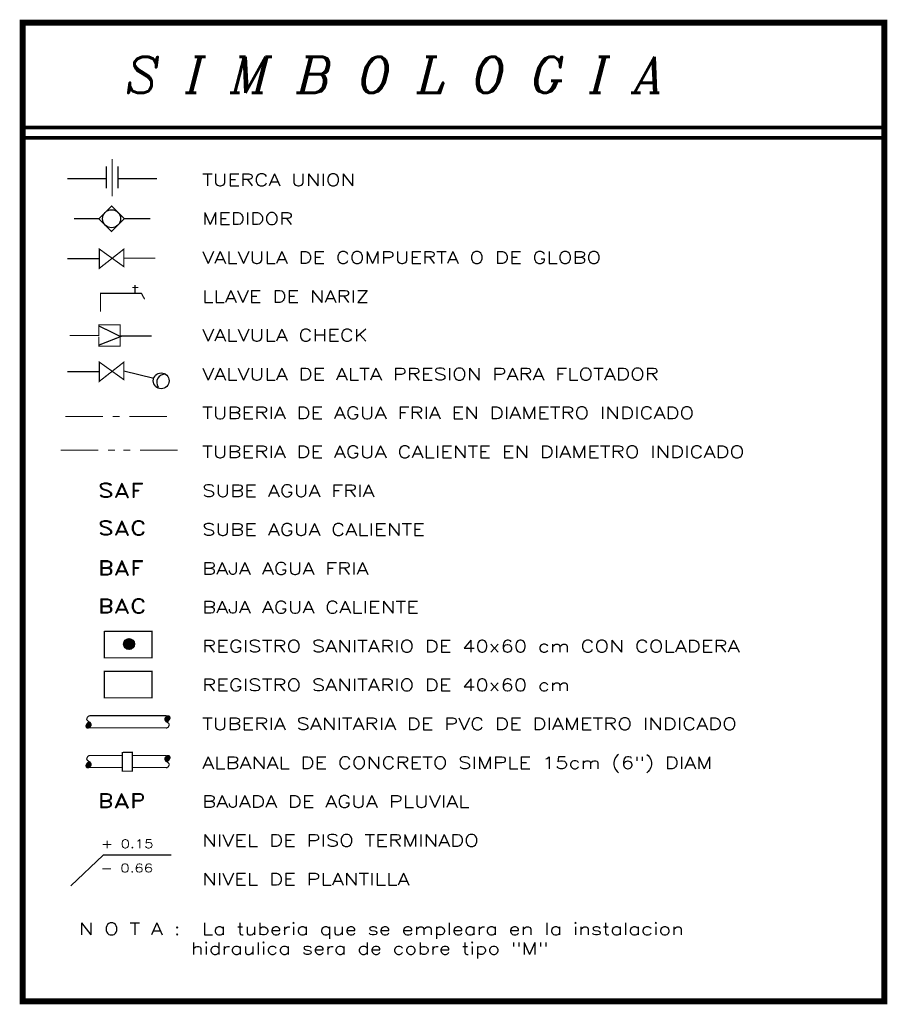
# Model space of a CAD drawing. Extents: x 2.13 to 9.36, y -5.62 to 2.59.
import ezdxf

# ---------------------------------------------------------------- set-up
doc = ezdxf.new("R2010")
doc.units = 0
doc.header["$MEASUREMENT"] = 0
doc.layers.get('0').update_dxf_attribs({"linetype": 'CONTINUOUS'})
doc.layers.add('AUX', color=7, linetype='CONTINUOUS')
doc.styles.add('ITALICC', font='italicc', dxfattribs={"height": 0.3})
doc.styles.add('ROMAND', font='romand', dxfattribs={"width": 1.3, "height": 0.12})
doc.styles.add('ROMANS', font='romans', dxfattribs={"height": 0.08})

# ---------------------------------------------------------------- blocks, each defined once
blk = doc.blocks.new('IHSIMBOL')
at = {"layer": 'AUX'}
for p, q in [((1.0551, -3.1112), (1.3037, -3.1734)), ((1.0983, -5.3436), (1.0526, -5.3894)), ((1.109, -5.3444), (1.0538, -5.3997)), ((1.0839, -5.3458), (1.0548, -5.375)), ((1.1176, -5.348), (1.057, -5.4086)), ((1.1252, -5.3526), (1.0616, -5.4162)), ((1.1311, -5.3578), (1.0668, -5.4221)), ((1.1364, -5.3646), (1.0736, -5.4274)), ((1.1405, -5.3726), (1.0817, -5.4315)), ((1.1428, -5.3808), (1.0898, -5.4338)), ((1.1434, -5.3922), (1.1013, -5.4344)), ((0.8816, -7.1495), (0.6114, -7.4027)), ((1.4487, -7.1495), (0.8816, -7.1495))]:
    blk.add_line(p, q, dxfattribs=at)
at = {"layer": 'AUX', "const_width": 0.05}
blk.add_lwpolyline([(0.2113, -0.2114), (0.2113, -8.3662), (7.3918, -8.3662), (7.3918, -0.2114)], close=True, dxfattribs=at)
at = {"layer": 'AUX'}
for points, const_width in [([(0.2113, -1.0841), (7.3918, -1.0841)], 0.03), ([(0.2113, -1.1714), (7.3918, -1.1714)], 0.03), ([(0.957, -1.3472), (0.957, -1.6582)], 0.01), ([(0.5842, -1.5116), (0.9081, -1.5116), (0.9081, -1.4094), (0.9081, -1.5916)], 0.01), ([(1.3297, -1.5116), (1.0058, -1.5116), (1.0058, -1.4094), (1.0058, -1.5916)], 0.01), ([(0.6596, -1.8448), (0.846, -1.8448), (0.9521, -1.7387), (1.0581, -1.8448), (1.2764, -1.8448)], 0.01), ([(0.6388, -1.8448), (0.846, -1.8448), (0.9521, -1.9508), (1.0581, -1.8448), (1.2764, -1.8448)], 0.01), ([(0.5842, -2.178), (0.8505, -2.178), (0.8505, -2.098), (1.0546, -2.2446), (1.0546, -2.1735)], 0.01), ([(0.8505, -2.178), (0.8505, -2.2579), (1.0546, -2.098), (1.0546, -2.178)], 0.01), ([(1.0546, -2.1735), (1.3164, -2.1735)], 0.01), ([(1.1256, -2.4183), (1.1744, -2.4183)], 0.01), ([(1.1478, -2.4716), (1.1478, -2.3961)], 0.01), ([(0.8593, -2.6182), (0.8593, -2.4672), (1.201, -2.4672), (1.2276, -2.516)], 0.01), ([(0.602, -2.8181), (0.846, -2.8181), (0.846, -2.7293), (1.0235, -2.7293), (1.0235, -2.907), (0.846, -2.907), (0.846, -2.827)], 0.01), ([(0.846, -2.7382), (1.0279, -2.827), (0.846, -2.8981)], 0.01), ([(1.0279, -2.8226), (1.2853, -2.8226)], 0.01), ([(0.5842, -3.1197), (0.8505, -3.1197), (0.8505, -3.0398), (1.0546, -3.1863), (1.0546, -3.1153)], 0.01), ([(0.8505, -3.1197), (0.8505, -3.1997), (1.0546, -3.0398), (1.0546, -3.1197)], 0.01), ([(0.5666, -3.4931), (0.8817, -3.4931)], 0.01), ([(0.9616, -3.4931), (1.0193, -3.4931)], 0.01), ([(1.4143, -3.4931), (1.0992, -3.4931)], 0.01), ([(0.5266, -3.773), (0.8417, -3.773)], 0.01), ([(0.9216, -3.773), (0.9793, -3.773)], 0.01), ([(1.108, -3.773), (1.0503, -3.773)], 0.01), ([(1.5031, -3.773), (1.1879, -3.773)], 0.01), ([(0.8918, -5.2835), (1.2888, -5.2835), (1.2888, -5.504), (0.8918, -5.504), (0.8918, -5.2796)], 0.01), ([(0.8918, -5.6163), (1.2888, -5.6163), (1.2888, -5.8368), (0.8918, -5.8368), (0.8918, -5.6123)], 0.01), ([(0.7725, -5.9863), (0.7697, -5.9869), (0.7675, -5.9874), (0.7657, -5.9879), (0.7642, -5.9884), (0.7631, -5.9889), (0.7622, -5.9894), (0.7614, -5.9898), (0.7608, -5.9903), (0.7602, -5.9906), (0.7596, -5.991), (0.7591, -5.9914), (0.7586, -5.9917), (0.7582, -5.9921), (0.7577, -5.9925), (0.7572, -5.9928), (0.7567, -5.9932), (0.7562, -5.9937), (0.7557, -5.9941), (0.7552, -5.9946), (0.7546, -5.9951), (0.7541, -5.9956), (0.7535, -5.9962), (0.753, -5.9967), (0.7525, -5.9973), (0.752, -5.9979), (0.7516, -5.9985), (0.7511, -5.9992), (0.7507, -5.9998), (0.7503, -6.0005), (0.7498, -6.0013), (0.7495, -6.002), (0.7491, -6.0029), (0.7487, -6.0037), (0.7483, -6.0047), (0.748, -6.0056), (0.7476, -6.0065), (0.7473, -6.0075), (0.747, -6.0084), (0.7467, -6.0094), (0.7464, -6.0102), (0.7462, -6.0111), (0.7459, -6.0118), (0.7457, -6.0126), (0.7455, -6.0133), (0.7454, -6.014), (0.7453, -6.0146), (0.7452, -6.0152), (0.7452, -6.0159), (0.7451, -6.0165), (0.7452, -6.0171), (0.7452, -6.0177), (0.7453, -6.0183), (0.7454, -6.0188), (0.7456, -6.0193), (0.7457, -6.0199), (0.7459, -6.0203), (0.7462, -6.0208), (0.7464, -6.0212), (0.7467, -6.0217), (0.7469, -6.0221), (0.7473, -6.0225), (0.7476, -6.0229), (0.748, -6.0234), (0.7484, -6.0239), (0.7488, -6.0244), (0.7492, -6.0249), (0.7497, -6.0255), (0.7502, -6.0261), (0.7507, -6.0266), (0.7512, -6.0272), (0.7517, -6.0277), (0.7523, -6.0283), (0.7528, -6.0287), (0.7533, -6.0292), (0.7539, -6.0296), (0.7544, -6.03), (0.7549, -6.0304), (0.7554, -6.0308), (0.7559, -6.0312), (0.7564, -6.0316), (0.7569, -6.032), (0.7574, -6.0325), (0.7579, -6.0329), (0.7584, -6.0334), (0.759, -6.0338), (0.7595, -6.0343), (0.7601, -6.0347), (0.7607, -6.0351), (0.7614, -6.0356), (0.7621, -6.036), (0.7628, -6.0364), (0.7636, -6.0368), (0.7643, -6.0372), (0.765, -6.0376), (0.7658, -6.0379), (0.7664, -6.0383), (0.7671, -6.0386), (0.7677, -6.0389), (0.7683, -6.0392), (0.7689, -6.0395), (0.7694, -6.0397), (0.7699, -6.04), (0.7704, -6.0403), (0.7709, -6.0406), (0.7714, -6.041), (0.7718, -6.0413), (0.7723, -6.0417), (0.7727, -6.0421), (0.7731, -6.0426), (0.7735, -6.043), (0.7739, -6.0435), (0.7743, -6.0441), (0.7746, -6.0447), (0.775, -6.0453), (0.7754, -6.0459), (0.7758, -6.0466), (0.7761, -6.0473), (0.7765, -6.048), (0.7769, -6.0487), (0.7772, -6.0494), (0.7776, -6.0501), (0.778, -6.0509), (0.7784, -6.0516), (0.7788, -6.0524), (0.7791, -6.0531), (0.7795, -6.0539), (0.7798, -6.0546), (0.7801, -6.0554), (0.7803, -6.0561), (0.7805, -6.0568), (0.7807, -6.0575), (0.7809, -6.0582), (0.781, -6.0589), (0.7811, -6.0596), (0.7812, -6.0602), (0.7812, -6.0608), (0.7813, -6.0615), (0.7813, -6.062), (0.7813, -6.0626), (0.7814, -6.0631), (0.7813, -6.0637), (0.7813, -6.0642), (0.7813, -6.0647), (0.7812, -6.0652), (0.7812, -6.0656), (0.7811, -6.0661), (0.781, -6.0665), (0.7809, -6.067), (0.7807, -6.0674), (0.7806, -6.0679), (0.7804, -6.0683), (0.7801, -6.0688), (0.7799, -6.0693), (0.7796, -6.0699), (0.7793, -6.0704), (0.779, -6.071), (0.7787, -6.0715), (0.7784, -6.0721), (0.778, -6.0727), (0.7777, -6.0732), (0.7774, -6.0738), (0.7771, -6.0743), (0.7768, -6.0749), (0.7764, -6.0754), (0.7761, -6.0759), (0.7757, -6.0764), (0.7753, -6.077), (0.7749, -6.0775), (0.7744, -6.0779), (0.774, -6.0784), (0.7735, -6.0789), (0.773, -6.0794), (0.7725, -6.0798), (0.772, -6.0802), (0.7715, -6.0806), (0.7711, -6.0809), (0.7708, -6.0812), (0.7705, -6.0815), (0.7702, -6.0817), (0.7699, -6.082), (0.7697, -6.0822), (0.7694, -6.0824), (0.7692, -6.0826), (0.7689, -6.0829), (0.7686, -6.0831), (0.7682, -6.0834), (0.7679, -6.0836), (0.7675, -6.0839), (0.7671, -6.0842), (0.7667, -6.0845), (0.7664, -6.0848), (0.766, -6.0851), (0.7656, -6.0853), (0.7652, -6.0856), (0.7649, -6.0859), (0.7645, -6.0862), (0.7641, -6.0865), (0.7638, -6.0867), (0.7634, -6.087), (0.763, -6.0872), (0.7626, -6.0874), (0.7622, -6.0875), (0.7618, -6.0877), (0.7614, -6.0878), (0.761, -6.088), (0.7606, -6.0881), (0.7602, -6.0882), (0.7598, -6.0883), (0.7594, -6.0885), (0.759, -6.0886), (0.7585, -6.0887), (0.7581, -6.0888), (0.7576, -6.0889), (0.7572, -6.089), (0.7567, -6.0891), (0.7561, -6.0892), (0.7555, -6.0893), (0.7549, -6.0894), (0.7543, -6.0894), (0.7537, -6.0895), (0.7531, -6.0895), (0.7525, -6.0895), (0.7519, -6.0895), (0.7513, -6.0895), (0.7508, -6.0895), (0.7504, -6.0894), (0.7499, -6.0893), (0.7495, -6.0893), (0.7492, -6.0892), (0.7488, -6.0891), (0.7485, -6.089), (0.7482, -6.0889), (0.7479, -6.0888), (0.7476, -6.0887), (0.7474, -6.0886), (0.7471, -6.0886), (0.7469, -6.0884), (0.7466, -6.0883), (0.7464, -6.0882), (0.7462, -6.088), (0.7459, -6.0878), (0.7457, -6.0876), (0.7455, -6.0874), (0.7452, -6.0871), (0.745, -6.0868), (0.7447, -6.0865), (0.7445, -6.0862), (0.7442, -6.0859), (0.7439, -6.0856), (0.7437, -6.0853), (0.7434, -6.0849), (0.7431, -6.0846), (0.7429, -6.0843), (0.7426, -6.0839), (0.7424, -6.0836), (0.7422, -6.0833), (0.742, -6.083), (0.7418, -6.0828), (0.7416, -6.0825), (0.7415, -6.0822), (0.7413, -6.0819), (0.7412, -6.0816), (0.7411, -6.0812), (0.7409, -6.0808), (0.7408, -6.0804), (0.7406, -6.0799), (0.7405, -6.0794), (0.7403, -6.0789), (0.7401, -6.0784), (0.74, -6.0778), (0.7398, -6.0773), (0.7397, -6.0767), (0.7395, -6.0762), (0.7394, -6.0757), (0.7393, -6.0752), (0.7392, -6.0747), (0.739, -6.0742), (0.739, -6.0737), (0.7389, -6.0732), (0.7388, -6.0728), (0.7388, -6.0723), (0.7387, -6.0717), (0.7387, -6.0712), (0.7387, -6.0707), (0.7387, -6.0702), (0.7388, -6.0697), (0.7388, -6.0692), (0.7389, -6.0688), (0.739, -6.0683), (0.7391, -6.0678), (0.7392, -6.0674), (0.7394, -6.067), (0.7395, -6.0666), (0.7397, -6.0662), (0.7399, -6.0658), (0.7401, -6.0654), (0.7402, -6.065), (0.7404, -6.0646), (0.7406, -6.0643), (0.7408, -6.0639), (0.741, -6.0636), (0.7412, -6.0632), (0.7413, -6.0629), (0.7416, -6.0626), (0.7418, -6.0622), (0.742, -6.0619), (0.7422, -6.0616), (0.7424, -6.0613), (0.7426, -6.061), (0.7428, -6.0607), (0.743, -6.0604), (0.7432, -6.0601), (0.7434, -6.0597), (0.7435, -6.0594), (0.7437, -6.0591), (0.7438, -6.0587), (0.744, -6.0583), (0.7442, -6.058), (0.7443, -6.0576), (0.7445, -6.0572), (0.7447, -6.0567), (0.745, -6.0563), (0.7452, -6.0559), (0.7455, -6.0554), (0.7458, -6.055), (0.7462, -6.0545), (0.7465, -6.0541), (0.7469, -6.0536), (0.7473, -6.0532), (0.7477, -6.0528), (0.7481, -6.0523), (0.7485, -6.0519), (0.7489, -6.0515), (0.7493, -6.0511), (0.7497, -6.0506), (0.7501, -6.0502), (0.7504, -6.0497), (0.7507, -6.0493), (0.751, -6.0488), (0.7513, -6.0484), (0.7516, -6.0479), (0.752, -6.0474), (0.7523, -6.0468), (0.7527, -6.0463), (0.7531, -6.0458), (0.7535, -6.0451), (0.7541, -6.0445), (0.7548, -6.0437), (0.7557, -6.0428), (0.7568, -6.0417), (0.7582, -6.0405), (0.7598, -6.039)], 0.01), ([(0.7709, -5.9864), (1.4121, -5.9864)], 0.01), ([(1.4051, -6.0901), (1.4078, -6.0896), (1.4101, -6.0891), (1.4119, -6.0885), (1.4133, -6.088), (1.4145, -6.0875), (1.4154, -6.0871), (1.4162, -6.0866), (1.4168, -6.0862), (1.4174, -6.0858), (1.4179, -6.0854), (1.4184, -6.0851), (1.4189, -6.0847), (1.4194, -6.0843), (1.4199, -6.084), (1.4203, -6.0836), (1.4208, -6.0832), (1.4213, -6.0828), (1.4219, -6.0823), (1.4224, -6.0819), (1.4229, -6.0814), (1.4235, -6.0808), (1.424, -6.0803), (1.4245, -6.0797), (1.4251, -6.0791), (1.4255, -6.0785), (1.426, -6.0779), (1.4265, -6.0773), (1.4269, -6.0766), (1.4273, -6.0759), (1.4277, -6.0752), (1.4281, -6.0744), (1.4285, -6.0736), (1.4289, -6.0727), (1.4292, -6.0718), (1.4296, -6.0708), (1.4299, -6.0699), (1.4303, -6.0689), (1.4306, -6.068), (1.4309, -6.0671), (1.4312, -6.0662), (1.4314, -6.0654), (1.4316, -6.0646), (1.4318, -6.0639), (1.432, -6.0632), (1.4322, -6.0625), (1.4323, -6.0618), (1.4324, -6.0612), (1.4324, -6.0606), (1.4324, -6.06), (1.4324, -6.0594), (1.4323, -6.0588), (1.4323, -6.0582), (1.4321, -6.0576), (1.432, -6.0571), (1.4318, -6.0566), (1.4316, -6.0561), (1.4314, -6.0556), (1.4312, -6.0552), (1.4309, -6.0548), (1.4306, -6.0544), (1.4303, -6.054), (1.43, -6.0535), (1.4296, -6.0531), (1.4292, -6.0526), (1.4288, -6.0521), (1.4283, -6.0515), (1.4279, -6.051), (1.4274, -6.0504), (1.4269, -6.0498), (1.4263, -6.0493), (1.4258, -6.0487), (1.4253, -6.0482), (1.4248, -6.0477), (1.4242, -6.0473), (1.4237, -6.0468), (1.4232, -6.0464), (1.4227, -6.046), (1.4221, -6.0456), (1.4216, -6.0452), (1.4211, -6.0448), (1.4206, -6.0444), (1.4201, -6.044), (1.4196, -6.0435), (1.4191, -6.0431), (1.4186, -6.0426), (1.418, -6.0422), (1.4175, -6.0417), (1.4168, -6.0413), (1.4162, -6.0409), (1.4155, -6.0404), (1.4147, -6.04), (1.414, -6.0396), (1.4133, -6.0392), (1.4125, -6.0389), (1.4118, -6.0385), (1.4111, -6.0382), (1.4105, -6.0379), (1.4098, -6.0376), (1.4092, -6.0373), (1.4087, -6.037), (1.4081, -6.0367), (1.4076, -6.0364), (1.4071, -6.0361), (1.4067, -6.0358), (1.4062, -6.0355), (1.4057, -6.0351), (1.4053, -6.0347), (1.4049, -6.0343), (1.4045, -6.0339), (1.4041, -6.0334), (1.4037, -6.0329), (1.4033, -6.0324), (1.4029, -6.0318), (1.4025, -6.0312), (1.4022, -6.0305), (1.4018, -6.0299), (1.4014, -6.0292), (1.4011, -6.0285), (1.4007, -6.0278), (1.4003, -6.027), (1.3999, -6.0263), (1.3995, -6.0256), (1.3992, -6.0248), (1.3988, -6.0241), (1.3984, -6.0233), (1.3981, -6.0226), (1.3978, -6.0218), (1.3975, -6.0211), (1.3972, -6.0204), (1.397, -6.0196), (1.3969, -6.0189), (1.3967, -6.0182), (1.3966, -6.0175), (1.3965, -6.0169), (1.3964, -6.0162), (1.3963, -6.0156), (1.3963, -6.015), (1.3962, -6.0144), (1.3962, -6.0138), (1.3962, -6.0133), (1.3962, -6.0128), (1.3962, -6.0123), (1.3963, -6.0118), (1.3963, -6.0113), (1.3964, -6.0108), (1.3965, -6.0104), (1.3966, -6.0099), (1.3967, -6.0095), (1.3968, -6.009), (1.397, -6.0086), (1.3972, -6.0081), (1.3974, -6.0076), (1.3977, -6.0071), (1.3979, -6.0066), (1.3982, -6.006), (1.3985, -6.0055), (1.3989, -6.0049), (1.3992, -6.0043), (1.3995, -6.0038), (1.3998, -6.0032), (1.4002, -6.0027), (1.4005, -6.0021), (1.4008, -6.0016), (1.4011, -6.001), (1.4015, -6.0005), (1.4018, -6), (1.4022, -5.9995), (1.4027, -5.999), (1.4031, -5.9985), (1.4036, -5.998), (1.4041, -5.9975), (1.4046, -5.9971), (1.4051, -5.9967), (1.4056, -5.9963), (1.406, -5.9959), (1.4064, -5.9955), (1.4068, -5.9952), (1.4071, -5.995), (1.4074, -5.9947), (1.4076, -5.9945), (1.4079, -5.9943), (1.4081, -5.994), (1.4084, -5.9938), (1.4087, -5.9936), (1.409, -5.9933), (1.4093, -5.9931), (1.4097, -5.9928), (1.4101, -5.9925), (1.4104, -5.9923), (1.4108, -5.992), (1.4112, -5.9917), (1.4116, -5.9914), (1.412, -5.9911), (1.4123, -5.9908), (1.4127, -5.9905), (1.4131, -5.9902), (1.4134, -5.99), (1.4138, -5.9897), (1.4142, -5.9895), (1.4146, -5.9893), (1.4149, -5.9891), (1.4153, -5.9889), (1.4157, -5.9887), (1.4161, -5.9886), (1.4165, -5.9885), (1.4169, -5.9883), (1.4174, -5.9882), (1.4178, -5.9881), (1.4182, -5.988), (1.4186, -5.9879), (1.419, -5.9877), (1.4195, -5.9876), (1.4199, -5.9875), (1.4204, -5.9874), (1.4209, -5.9873), (1.4214, -5.9872), (1.422, -5.9872), (1.4226, -5.9871), (1.4232, -5.987), (1.4239, -5.987), (1.4245, -5.9869), (1.4251, -5.9869), (1.4257, -5.9869), (1.4262, -5.9869), (1.4267, -5.987), (1.4272, -5.987), (1.4276, -5.9871), (1.428, -5.9872), (1.4284, -5.9873), (1.4287, -5.9874), (1.4291, -5.9875), (1.4294, -5.9875), (1.4296, -5.9876), (1.4299, -5.9877), (1.4302, -5.9878), (1.4304, -5.9879), (1.4307, -5.988), (1.4309, -5.9881), (1.4312, -5.9882), (1.4314, -5.9884), (1.4316, -5.9886), (1.4319, -5.9888), (1.4321, -5.9891), (1.4323, -5.9893), (1.4326, -5.9896), (1.4328, -5.9899), (1.4331, -5.9902), (1.4333, -5.9905), (1.4336, -5.9909), (1.4339, -5.9912), (1.4342, -5.9915), (1.4344, -5.9918), (1.4347, -5.9922), (1.4349, -5.9925), (1.4352, -5.9928), (1.4354, -5.9931), (1.4356, -5.9934), (1.4358, -5.9937), (1.4359, -5.994), (1.4361, -5.9942), (1.4362, -5.9946), (1.4364, -5.9949), (1.4365, -5.9952), (1.4366, -5.9956), (1.4368, -5.9961), (1.4369, -5.9965), (1.4371, -5.997), (1.4373, -5.9975), (1.4374, -5.9981), (1.4376, -5.9986), (1.4377, -5.9992), (1.4379, -5.9997), (1.438, -6.0002), (1.4382, -6.0007), (1.4383, -6.0012), (1.4384, -6.0017), (1.4385, -6.0022), (1.4386, -6.0027), (1.4387, -6.0032), (1.4387, -6.0037), (1.4388, -6.0042), (1.4388, -6.0047), (1.4389, -6.0052), (1.4389, -6.0057), (1.4388, -6.0062), (1.4388, -6.0067), (1.4387, -6.0072), (1.4387, -6.0077), (1.4386, -6.0081), (1.4385, -6.0086), (1.4383, -6.009), (1.4382, -6.0095), (1.438, -6.0099), (1.4378, -6.0103), (1.4377, -6.0107), (1.4375, -6.0111), (1.4373, -6.0114), (1.4371, -6.0118), (1.437, -6.0122), (1.4368, -6.0125), (1.4366, -6.0129), (1.4364, -6.0132), (1.4362, -6.0135), (1.436, -6.0139), (1.4358, -6.0142), (1.4356, -6.0145), (1.4354, -6.0148), (1.4352, -6.0151), (1.4349, -6.0154), (1.4347, -6.0157), (1.4345, -6.0161), (1.4344, -6.0164), (1.4342, -6.0167), (1.434, -6.017), (1.4339, -6.0174), (1.4337, -6.0177), (1.4336, -6.0181), (1.4334, -6.0185), (1.4332, -6.0189), (1.433, -6.0193), (1.4328, -6.0197), (1.4326, -6.0201), (1.4323, -6.0206), (1.432, -6.021), (1.4317, -6.0215), (1.4314, -6.0219), (1.4311, -6.0224), (1.4307, -6.0228), (1.4303, -6.0232), (1.4299, -6.0237), (1.4295, -6.0241), (1.4291, -6.0245), (1.4286, -6.025), (1.4282, -6.0254), (1.4278, -6.0258), (1.4275, -6.0263), (1.4271, -6.0267), (1.4268, -6.0272), (1.4265, -6.0276), (1.4262, -6.0281), (1.4259, -6.0286), (1.4256, -6.0291), (1.4253, -6.0296), (1.4249, -6.0301), (1.4245, -6.0307), (1.424, -6.0313), (1.4234, -6.032), (1.4227, -6.0328), (1.4218, -6.0337), (1.4207, -6.0347), (1.4194, -6.036), (1.4178, -6.0375)], 0.01), ([(0.7552, -6.0868), (1.4121, -6.0868)], 0.01), ([(0.7725, -6.3173), (0.7697, -6.3178), (0.7675, -6.3183), (0.7657, -6.3188), (0.7642, -6.3194), (0.7631, -6.3198), (0.7622, -6.3203), (0.7614, -6.3208), (0.7608, -6.3212), (0.7602, -6.3216), (0.7596, -6.322), (0.7591, -6.3223), (0.7586, -6.3227), (0.7582, -6.323), (0.7577, -6.3234), (0.7572, -6.3238), (0.7567, -6.3242), (0.7562, -6.3246), (0.7557, -6.3251), (0.7552, -6.3255), (0.7546, -6.326), (0.7541, -6.3266), (0.7535, -6.3271), (0.753, -6.3277), (0.7525, -6.3282), (0.752, -6.3288), (0.7516, -6.3295), (0.7511, -6.3301), (0.7507, -6.3308), (0.7503, -6.3315), (0.7498, -6.3322), (0.7495, -6.333), (0.7491, -6.3338), (0.7487, -6.3347), (0.7483, -6.3356), (0.748, -6.3365), (0.7476, -6.3375), (0.7473, -6.3384), (0.747, -6.3394), (0.7467, -6.3403), (0.7464, -6.3412), (0.7462, -6.342), (0.7459, -6.3428), (0.7457, -6.3435), (0.7455, -6.3442), (0.7454, -6.3449), (0.7453, -6.3456), (0.7452, -6.3462), (0.7452, -6.3468), (0.7451, -6.3474), (0.7452, -6.348), (0.7452, -6.3486), (0.7453, -6.3492), (0.7454, -6.3498), (0.7456, -6.3503), (0.7457, -6.3508), (0.7459, -6.3513), (0.7462, -6.3517), (0.7464, -6.3522), (0.7467, -6.3526), (0.7469, -6.353), (0.7473, -6.3534), (0.7476, -6.3539), (0.748, -6.3543), (0.7484, -6.3548), (0.7488, -6.3553), (0.7492, -6.3559), (0.7497, -6.3564), (0.7502, -6.357), (0.7507, -6.3576), (0.7512, -6.3581), (0.7517, -6.3587), (0.7523, -6.3592), (0.7528, -6.3597), (0.7533, -6.3601), (0.7539, -6.3606), (0.7544, -6.361), (0.7549, -6.3614), (0.7554, -6.3618), (0.7559, -6.3622), (0.7564, -6.3626), (0.7569, -6.363), (0.7574, -6.3634), (0.7579, -6.3639), (0.7584, -6.3643), (0.759, -6.3647), (0.7595, -6.3652), (0.7601, -6.3656), (0.7607, -6.3661), (0.7614, -6.3665), (0.7621, -6.367), (0.7628, -6.3674), (0.7636, -6.3678), (0.7643, -6.3682), (0.765, -6.3685), (0.7658, -6.3689), (0.7664, -6.3692), (0.7671, -6.3695), (0.7677, -6.3698), (0.7683, -6.3701), (0.7689, -6.3704), (0.7694, -6.3707), (0.7699, -6.371), (0.7704, -6.3713), (0.7709, -6.3716), (0.7714, -6.3719), (0.7718, -6.3723), (0.7723, -6.3727), (0.7727, -6.3731), (0.7731, -6.3735), (0.7735, -6.374), (0.7739, -6.3745), (0.7743, -6.375), (0.7746, -6.3756), (0.775, -6.3762), (0.7754, -6.3768), (0.7758, -6.3775), (0.7761, -6.3782), (0.7765, -6.3789), (0.7769, -6.3796), (0.7772, -6.3803), (0.7776, -6.3811), (0.778, -6.3818), (0.7784, -6.3826), (0.7788, -6.3833), (0.7791, -6.3841), (0.7795, -6.3848), (0.7798, -6.3856), (0.7801, -6.3863), (0.7803, -6.387), (0.7805, -6.3878), (0.7807, -6.3885), (0.7809, -6.3892), (0.781, -6.3898), (0.7811, -6.3905), (0.7812, -6.3912), (0.7812, -6.3918), (0.7813, -6.3924), (0.7813, -6.393), (0.7813, -6.3935), (0.7814, -6.3941), (0.7813, -6.3946), (0.7813, -6.3951), (0.7813, -6.3956), (0.7812, -6.3961), (0.7812, -6.3966), (0.7811, -6.397), (0.781, -6.3975), (0.7809, -6.3979), (0.7807, -6.3984), (0.7806, -6.3988), (0.7804, -6.3993), (0.7801, -6.3998), (0.7799, -6.4003), (0.7796, -6.4008), (0.7793, -6.4014), (0.779, -6.4019), (0.7787, -6.4025), (0.7784, -6.403), (0.778, -6.4036), (0.7777, -6.4042), (0.7774, -6.4047), (0.7771, -6.4053), (0.7768, -6.4058), (0.7764, -6.4063), (0.7761, -6.4069), (0.7757, -6.4074), (0.7753, -6.4079), (0.7749, -6.4084), (0.7744, -6.4089), (0.774, -6.4094), (0.7735, -6.4098), (0.773, -6.4103), (0.7725, -6.4107), (0.772, -6.4111), (0.7715, -6.4115), (0.7711, -6.4118), (0.7708, -6.4122), (0.7705, -6.4124), (0.7702, -6.4127), (0.7699, -6.4129), (0.7697, -6.4131), (0.7694, -6.4134), (0.7692, -6.4136), (0.7689, -6.4138), (0.7686, -6.414), (0.7682, -6.4143), (0.7679, -6.4146), (0.7675, -6.4148), (0.7671, -6.4151), (0.7667, -6.4154), (0.7664, -6.4157), (0.766, -6.416), (0.7656, -6.4163), (0.7652, -6.4166), (0.7649, -6.4169), (0.7645, -6.4171), (0.7641, -6.4174), (0.7638, -6.4177), (0.7634, -6.4179), (0.763, -6.4181), (0.7626, -6.4183), (0.7622, -6.4185), (0.7618, -6.4186), (0.7614, -6.4188), (0.761, -6.4189), (0.7606, -6.419), (0.7602, -6.4192), (0.7598, -6.4193), (0.7594, -6.4194), (0.759, -6.4195), (0.7585, -6.4196), (0.7581, -6.4197), (0.7576, -6.4199), (0.7572, -6.42), (0.7567, -6.4201), (0.7561, -6.4202), (0.7555, -6.4202), (0.7549, -6.4203), (0.7543, -6.4204), (0.7537, -6.4204), (0.7531, -6.4205), (0.7525, -6.4205), (0.7519, -6.4205), (0.7513, -6.4205), (0.7508, -6.4204), (0.7504, -6.4204), (0.7499, -6.4203), (0.7495, -6.4202), (0.7492, -6.4201), (0.7488, -6.42), (0.7485, -6.4199), (0.7482, -6.4198), (0.7479, -6.4198), (0.7476, -6.4197), (0.7474, -6.4196), (0.7471, -6.4195), (0.7469, -6.4194), (0.7466, -6.4193), (0.7464, -6.4191), (0.7462, -6.419), (0.7459, -6.4188), (0.7457, -6.4186), (0.7455, -6.4183), (0.7452, -6.4181), (0.745, -6.4178), (0.7447, -6.4175), (0.7445, -6.4172), (0.7442, -6.4169), (0.7439, -6.4165), (0.7437, -6.4162), (0.7434, -6.4159), (0.7431, -6.4155), (0.7429, -6.4152), (0.7426, -6.4149), (0.7424, -6.4146), (0.7422, -6.4143), (0.742, -6.414), (0.7418, -6.4137), (0.7416, -6.4134), (0.7415, -6.4131), (0.7413, -6.4128), (0.7412, -6.4125), (0.7411, -6.4122), (0.7409, -6.4118), (0.7408, -6.4113), (0.7406, -6.4109), (0.7405, -6.4104), (0.7403, -6.4098), (0.7401, -6.4093), (0.74, -6.4088), (0.7398, -6.4082), (0.7397, -6.4077), (0.7395, -6.4072), (0.7394, -6.4067), (0.7393, -6.4062), (0.7392, -6.4057), (0.739, -6.4052), (0.739, -6.4047), (0.7389, -6.4042), (0.7388, -6.4037), (0.7388, -6.4032), (0.7387, -6.4027), (0.7387, -6.4022), (0.7387, -6.4017), (0.7387, -6.4012), (0.7388, -6.4007), (0.7388, -6.4002), (0.7389, -6.3997), (0.739, -6.3992), (0.7391, -6.3988), (0.7392, -6.3984), (0.7394, -6.3979), (0.7395, -6.3975), (0.7397, -6.3971), (0.7399, -6.3967), (0.7401, -6.3963), (0.7402, -6.396), (0.7404, -6.3956), (0.7406, -6.3952), (0.7408, -6.3949), (0.741, -6.3945), (0.7412, -6.3942), (0.7413, -6.3938), (0.7416, -6.3935), (0.7418, -6.3932), (0.742, -6.3929), (0.7422, -6.3926), (0.7424, -6.3923), (0.7426, -6.3919), (0.7428, -6.3916), (0.743, -6.3913), (0.7432, -6.391), (0.7434, -6.3907), (0.7435, -6.3903), (0.7437, -6.39), (0.7438, -6.3896), (0.744, -6.3893), (0.7442, -6.3889), (0.7443, -6.3885), (0.7445, -6.3881), (0.7447, -6.3877), (0.745, -6.3873), (0.7452, -6.3868), (0.7455, -6.3864), (0.7458, -6.3859), (0.7462, -6.3855), (0.7465, -6.385), (0.7469, -6.3846), (0.7473, -6.3841), (0.7477, -6.3837), (0.7481, -6.3833), (0.7485, -6.3829), (0.7489, -6.3824), (0.7493, -6.382), (0.7497, -6.3816), (0.7501, -6.3811), (0.7504, -6.3807), (0.7507, -6.3802), (0.751, -6.3798), (0.7513, -6.3793), (0.7516, -6.3788), (0.752, -6.3783), (0.7523, -6.3778), (0.7527, -6.3773), (0.7531, -6.3767), (0.7535, -6.3761), (0.7541, -6.3754), (0.7548, -6.3746), (0.7557, -6.3737), (0.7568, -6.3727), (0.7582, -6.3714), (0.7598, -6.3699)], 0.01), ([(0.7709, -6.3174), (1.0422, -6.3174)], 0.01), ([(1.0422, -6.2874), (1.0422, -6.4487), (1.1249, -6.4487), (1.1249, -6.2915), (1.0464, -6.2915)], 0.01), ([(1.1249, -6.3174), (1.4121, -6.3174)], 0.01), ([(1.4051, -6.4211), (1.4078, -6.4205), (1.4101, -6.42), (1.4119, -6.4195), (1.4133, -6.419), (1.4145, -6.4185), (1.4154, -6.418), (1.4162, -6.4176), (1.4168, -6.4171), (1.4174, -6.4167), (1.4179, -6.4164), (1.4184, -6.416), (1.4189, -6.4156), (1.4194, -6.4153), (1.4199, -6.4149), (1.4203, -6.4146), (1.4208, -6.4142), (1.4213, -6.4137), (1.4219, -6.4133), (1.4224, -6.4128), (1.4229, -6.4123), (1.4235, -6.4118), (1.424, -6.4112), (1.4245, -6.4107), (1.4251, -6.4101), (1.4255, -6.4095), (1.426, -6.4089), (1.4265, -6.4082), (1.4269, -6.4076), (1.4273, -6.4069), (1.4277, -6.4061), (1.4281, -6.4053), (1.4285, -6.4045), (1.4289, -6.4036), (1.4292, -6.4027), (1.4296, -6.4018), (1.4299, -6.4008), (1.4303, -6.3999), (1.4306, -6.3989), (1.4309, -6.398), (1.4312, -6.3972), (1.4314, -6.3963), (1.4316, -6.3955), (1.4318, -6.3948), (1.432, -6.3941), (1.4322, -6.3934), (1.4323, -6.3928), (1.4324, -6.3921), (1.4324, -6.3915), (1.4324, -6.3909), (1.4324, -6.3903), (1.4323, -6.3897), (1.4323, -6.3891), (1.4321, -6.3886), (1.432, -6.388), (1.4318, -6.3875), (1.4316, -6.387), (1.4314, -6.3866), (1.4312, -6.3862), (1.4309, -6.3857), (1.4306, -6.3853), (1.4303, -6.3849), (1.43, -6.3845), (1.4296, -6.384), (1.4292, -6.3835), (1.4288, -6.383), (1.4283, -6.3825), (1.4279, -6.3819), (1.4274, -6.3813), (1.4269, -6.3808), (1.4263, -6.3802), (1.4258, -6.3797), (1.4253, -6.3791), (1.4248, -6.3787), (1.4242, -6.3782), (1.4237, -6.3778), (1.4232, -6.3774), (1.4227, -6.377), (1.4221, -6.3766), (1.4216, -6.3762), (1.4211, -6.3758), (1.4206, -6.3753), (1.4201, -6.3749), (1.4196, -6.3745), (1.4191, -6.374), (1.4186, -6.3736), (1.418, -6.3731), (1.4175, -6.3727), (1.4168, -6.3722), (1.4162, -6.3718), (1.4155, -6.3714), (1.4147, -6.371), (1.414, -6.3706), (1.4133, -6.3702), (1.4125, -6.3698), (1.4118, -6.3694), (1.4111, -6.3691), (1.4105, -6.3688), (1.4098, -6.3685), (1.4092, -6.3682), (1.4087, -6.3679), (1.4081, -6.3677), (1.4076, -6.3674), (1.4071, -6.3671), (1.4067, -6.3668), (1.4062, -6.3664), (1.4057, -6.3661), (1.4053, -6.3657), (1.4049, -6.3653), (1.4045, -6.3648), (1.4041, -6.3644), (1.4037, -6.3638), (1.4033, -6.3633), (1.4029, -6.3627), (1.4025, -6.3621), (1.4022, -6.3615), (1.4018, -6.3608), (1.4014, -6.3601), (1.4011, -6.3594), (1.4007, -6.3587), (1.4003, -6.358), (1.3999, -6.3572), (1.3995, -6.3565), (1.3992, -6.3558), (1.3988, -6.355), (1.3984, -6.3543), (1.3981, -6.3535), (1.3978, -6.3528), (1.3975, -6.352), (1.3972, -6.3513), (1.397, -6.3506), (1.3969, -6.3499), (1.3967, -6.3492), (1.3966, -6.3485), (1.3965, -6.3478), (1.3964, -6.3472), (1.3963, -6.3465), (1.3963, -6.3459), (1.3962, -6.3454), (1.3962, -6.3448), (1.3962, -6.3442), (1.3962, -6.3437), (1.3962, -6.3432), (1.3963, -6.3427), (1.3963, -6.3422), (1.3964, -6.3418), (1.3965, -6.3413), (1.3966, -6.3409), (1.3967, -6.3404), (1.3968, -6.34), (1.397, -6.3395), (1.3972, -6.339), (1.3974, -6.3386), (1.3977, -6.338), (1.3979, -6.3375), (1.3982, -6.337), (1.3985, -6.3364), (1.3989, -6.3359), (1.3992, -6.3353), (1.3995, -6.3347), (1.3998, -6.3342), (1.4002, -6.3336), (1.4005, -6.3331), (1.4008, -6.3325), (1.4011, -6.332), (1.4015, -6.3315), (1.4018, -6.3309), (1.4022, -6.3304), (1.4027, -6.3299), (1.4031, -6.3294), (1.4036, -6.329), (1.4041, -6.3285), (1.4046, -6.328), (1.4051, -6.3276), (1.4056, -6.3272), (1.406, -6.3268), (1.4064, -6.3265), (1.4068, -6.3262), (1.4071, -6.3259), (1.4074, -6.3257), (1.4076, -6.3254), (1.4079, -6.3252), (1.4081, -6.325), (1.4084, -6.3248), (1.4087, -6.3245), (1.409, -6.3243), (1.4093, -6.324), (1.4097, -6.3238), (1.4101, -6.3235), (1.4104, -6.3232), (1.4108, -6.3229), (1.4112, -6.3226), (1.4116, -6.3223), (1.412, -6.322), (1.4123, -6.3217), (1.4127, -6.3215), (1.4131, -6.3212), (1.4134, -6.3209), (1.4138, -6.3207), (1.4142, -6.3204), (1.4146, -6.3202), (1.4149, -6.32), (1.4153, -6.3198), (1.4157, -6.3197), (1.4161, -6.3195), (1.4165, -6.3194), (1.4169, -6.3193), (1.4174, -6.3192), (1.4178, -6.319), (1.4182, -6.3189), (1.4186, -6.3188), (1.419, -6.3187), (1.4195, -6.3186), (1.4199, -6.3185), (1.4204, -6.3184), (1.4209, -6.3183), (1.4214, -6.3182), (1.422, -6.3181), (1.4226, -6.318), (1.4232, -6.318), (1.4239, -6.3179), (1.4245, -6.3179), (1.4251, -6.3178), (1.4257, -6.3178), (1.4262, -6.3179), (1.4267, -6.3179), (1.4272, -6.318), (1.4276, -6.318), (1.428, -6.3181), (1.4284, -6.3182), (1.4287, -6.3183), (1.4291, -6.3184), (1.4294, -6.3185), (1.4296, -6.3186), (1.4299, -6.3187), (1.4302, -6.3187), (1.4304, -6.3188), (1.4307, -6.3189), (1.4309, -6.3191), (1.4312, -6.3192), (1.4314, -6.3194), (1.4316, -6.3195), (1.4319, -6.3198), (1.4321, -6.32), (1.4323, -6.3203), (1.4326, -6.3205), (1.4328, -6.3208), (1.4331, -6.3212), (1.4333, -6.3215), (1.4336, -6.3218), (1.4339, -6.3221), (1.4342, -6.3225), (1.4344, -6.3228), (1.4347, -6.3231), (1.4349, -6.3234), (1.4352, -6.3238), (1.4354, -6.3241), (1.4356, -6.3243), (1.4358, -6.3246), (1.4359, -6.3249), (1.4361, -6.3252), (1.4362, -6.3255), (1.4364, -6.3258), (1.4365, -6.3262), (1.4366, -6.3266), (1.4368, -6.327), (1.4369, -6.3275), (1.4371, -6.328), (1.4373, -6.3285), (1.4374, -6.329), (1.4376, -6.3296), (1.4377, -6.3301), (1.4379, -6.3306), (1.438, -6.3312), (1.4382, -6.3317), (1.4383, -6.3322), (1.4384, -6.3327), (1.4385, -6.3332), (1.4386, -6.3336), (1.4387, -6.3341), (1.4387, -6.3346), (1.4388, -6.3351), (1.4388, -6.3356), (1.4389, -6.3362), (1.4389, -6.3367), (1.4388, -6.3372), (1.4388, -6.3377), (1.4387, -6.3382), (1.4387, -6.3386), (1.4386, -6.3391), (1.4385, -6.3395), (1.4383, -6.34), (1.4382, -6.3404), (1.438, -6.3408), (1.4378, -6.3412), (1.4377, -6.3416), (1.4375, -6.342), (1.4373, -6.3424), (1.4371, -6.3427), (1.437, -6.3431), (1.4368, -6.3435), (1.4366, -6.3438), (1.4364, -6.3442), (1.4362, -6.3445), (1.436, -6.3448), (1.4358, -6.3451), (1.4356, -6.3455), (1.4354, -6.3458), (1.4352, -6.3461), (1.4349, -6.3464), (1.4347, -6.3467), (1.4345, -6.347), (1.4344, -6.3473), (1.4342, -6.3477), (1.434, -6.348), (1.4339, -6.3483), (1.4337, -6.3487), (1.4336, -6.3491), (1.4334, -6.3494), (1.4332, -6.3498), (1.433, -6.3502), (1.4328, -6.3506), (1.4326, -6.3511), (1.4323, -6.3515), (1.432, -6.352), (1.4317, -6.3524), (1.4314, -6.3529), (1.4311, -6.3533), (1.4307, -6.3538), (1.4303, -6.3542), (1.4299, -6.3546), (1.4295, -6.355), (1.4291, -6.3555), (1.4286, -6.3559), (1.4282, -6.3563), (1.4278, -6.3568), (1.4275, -6.3572), (1.4271, -6.3576), (1.4268, -6.3581), (1.4265, -6.3586), (1.4262, -6.359), (1.4259, -6.3595), (1.4256, -6.36), (1.4253, -6.3605), (1.4249, -6.3611), (1.4245, -6.3616), (1.424, -6.3622), (1.4234, -6.3629), (1.4227, -6.3637), (1.4218, -6.3646), (1.4207, -6.3657), (1.4194, -6.3669), (1.4178, -6.3684)], 0.01), ([(0.7552, -6.4177), (1.0422, -6.4177)], 0.01), ([(1.1249, -6.4177), (1.4121, -6.4177)], 0.01)]:
    blk.add_lwpolyline(points, dxfattribs=dict(at, const_width=const_width))
for centre, radius in [((0.9521, -1.8448), 0.075), ((1.3659, -3.1956), 0.066), ((1.098, -5.3891), 0.0455)]:
    blk.add_circle(centre, radius, dxfattribs=at)
blk.add_arc((1.397, -3.2089), 0.0685, 85.37434, 214.18825, dxfattribs=at)
for points in [[(1.4267, -5.9867), (1.4037, -6.0262), (1.4201, -5.9881), (1.399, -6.0144)], [(1.4201, -5.9881), (1.399, -6.0144), (1.4098, -5.9937), (1.3999, -6.005)], [(1.4389, -6.0055), (1.414, -6.0379), (1.4267, -5.9867), (1.4037, -6.0262)], [(0.7387, -6.071), (0.7635, -6.0385), (0.7509, -6.0898), (0.7739, -6.0503)], [(0.7509, -6.0898), (0.7739, -6.0503), (0.7574, -6.0883), (0.7786, -6.062)], [(0.7574, -6.0883), (0.7786, -6.062), (0.7678, -6.0827), (0.7776, -6.0714)], [(1.4267, -6.3176), (1.4037, -6.3571), (1.4201, -6.319), (1.399, -6.3454)], [(1.4389, -6.3364), (1.414, -6.3689), (1.4267, -6.3176), (1.4037, -6.3571)], [(0.7387, -6.4019), (0.7635, -6.3695), (0.7509, -6.4207), (0.7739, -6.3812)], [(0.7509, -6.4207), (0.7739, -6.3812), (0.7574, -6.4193), (0.7786, -6.393)], [(0.7574, -6.4193), (0.7786, -6.393), (0.7678, -6.4136), (0.7776, -6.4024)], [(1.4201, -6.319), (1.399, -6.3454), (1.4098, -6.3247), (1.3999, -6.336)]]:
    blk.add_solid(points, dxfattribs=at)
at = {"layer": 'AUX', "style": 'ITALICC'}
blk.add_text('S I M B O L O G I A', height=0.3, dxfattribs=at).set_placement((1.066, -0.797))
at = {"layer": 'AUX', "width": 1.3}
for s, height, style, p in [('TUERCA UNION', 0.1, 'ROMANS', (1.707, -1.5705)), ('MEDIDOR', 0.1, 'ROMANS', (1.707, -1.8943)), ('VALVULA DE COMPUERTA O DE GLOBO', 0.1, 'ROMANS', (1.707, -2.2181)), ('LLAVE DE NARIZ', 0.1, 'ROMANS', (1.707, -2.5419)), ('VALVULA CHECK', 0.1, 'ROMANS', (1.707, -2.8657)), ('VALVULA DE ALTA PRESION PARA FLOTADOR', 0.1, 'ROMANS', (1.707, -3.1895)), ('TUBERIA DE AGUA FRIA EN DIAMETRO INDICADO', 0.1, 'ROMANS', (1.707, -3.5133)), ('TUBERIA DE AGUA CALIENTE EN DIAMETRO INDICADO', 0.1, 'ROMANS', (1.707, -3.8371)), ('SAF', 0.12, 'ROMAND', (0.8365, -4.1687)), ('SUBE AGUA FRIA', 0.1, 'ROMANS', (1.707, -4.161)), ('SAC', 0.12, 'ROMAND', (0.8365, -4.4819)), ('SUBE AGUA CALIENTE', 0.1, 'ROMANS', (1.707, -4.4848)), ('BAF', 0.12, 'ROMAND', (0.8365, -4.8142)), ('BAJA AGUA FRIA', 0.1, 'ROMANS', (1.707, -4.8086)), ('BAC', 0.12, 'ROMAND', (0.8365, -5.1323)), ('BAJA AGUA CALIENTE', 0.1, 'ROMANS', (1.707, -5.1324)), ('REGISTRO SANITARIO DE 40x60 cm CON COLADERA', 0.1, 'ROMANS', (1.707, -5.4562)), ('REGISTRO SANITARIO DE 40x60 cm', 0.1, 'ROMANS', (1.707, -5.78)), ('TUBERIA SANITARIA DE PVC DE DIAMETRO INDICADO', 0.1, 'ROMANS', (1.707, -6.1038)), ('ALBANAL DE CONCRETO SIMPLE 15cm (6") DIAM', 0.1, 'ROMANS', (1.707, -6.4276)), ('BAP', 0.12, 'ROMAND', (0.8354, -6.7551)), ('BAJADA DE AGUA PLUVIAL', 0.1, 'ROMANS', (1.707, -6.7514)), ('NIVEL DE PISO TERMINADO', 0.1, 'ROMANS', (1.707, -7.0752)), ('+ 0.15', 0.07019, 'ROMAND', (0.8637, -7.0891)), ('- 0.66', 0.07019, 'ROMAND', (0.8603, -7.291)), ('NIVEL DE PLANTILLA', 0.1, 'ROMANS', (1.707, -7.399)), ('N O T A :  La tuberia que se empleara en la instalacion', 0.1, 'ROMANS', (0.6784, -7.8129)), ('            hidraulica sera de cobre tipo "M"', 0.1, 'ROMANS', (0.4487, -7.9748))]:
    blk.add_text(s, height=height, dxfattribs=dict(at, style=style)).set_placement(p)

msp = doc.modelspace()

# ---------------------------------------------------------------- block references
msp.add_blockref('IHSIMBOL', (1.9407, 2.7742))

doc.saveas('drawing.dxf')
